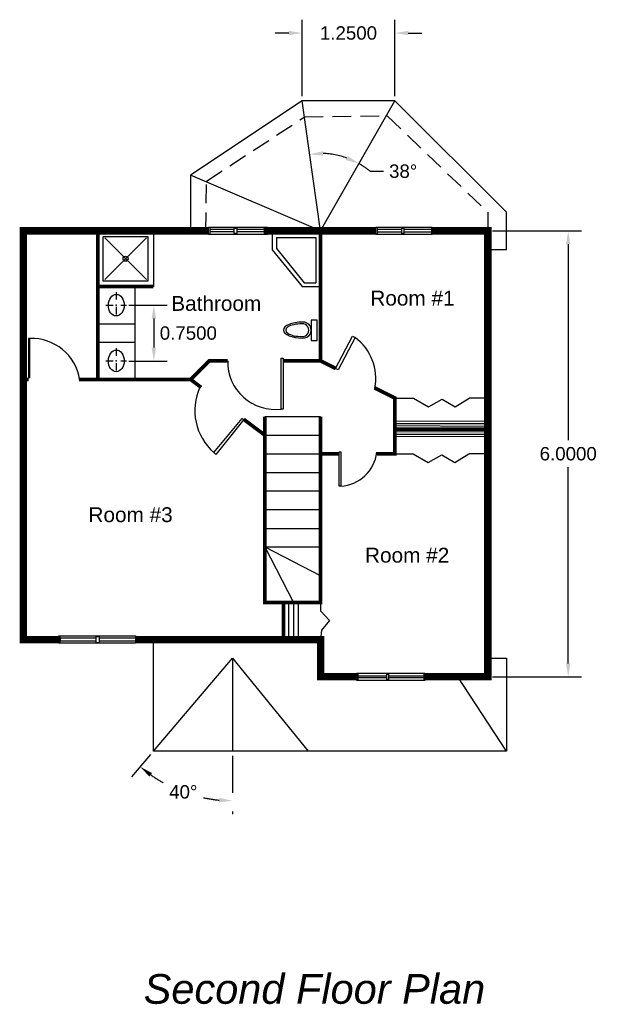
# Model space of a CAD drawing. Header units: inches. Extents: x -1.3 to 17.8, y -4.4 to 8.8.
import ezdxf

# ---------------------------------------------------------------- set-up
doc = ezdxf.new("R2010")
doc.units = ezdxf.units.IN
doc.header["$MEASUREMENT"] = 0
doc.linetypes.add('DASHDOT', pattern=[1, 0.5, -0.25, 0, -0.25])
doc.linetypes.add('DASHED2', pattern=[0.375, 0.25, -0.125])
doc.layers.add('Dimensions', color=3, linetype='Continuous')
doc.layers.add('Text', color=5, linetype='Continuous')
doc.styles.get("Standard").update_dxf_attribs({"font": 'ARIAL.TTF'})
doc.dimstyles.get("Standard").update_dxf_attribs({"dimtxt": 0.18, "dimasz": 0.18, "dimexe": 0.18, "dimexo": 0.0625, "dimgap": 0.09, "dimtad": 0, "dimtih": 1, "dimtoh": 1, "dimdec": 4, "dimzin": 0, "dimdsep": 46, "dimtxsty": 'Standard', "dimcen": 0.09, "dimadec": 0, "dimazin": 0, "dimtfac": 1, "dimtdec": 4, "dimtofl": 0, "dimtmove": 0, "dimatfit": 3, "dimfxl": 1, "dimtolj": 1, "dimtzin": 0, "dimarcsym": 0})

# ---------------------------------------------------------------- blocks, each defined once
blk = doc.blocks.new('*D7')
at = {"layer": 'Defpoints', "color": 0}
for p in [(16.25, 6), (16.25, 0), (17.33207396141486, -3.065244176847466e-16)]:
    blk.add_point(p, dxfattribs=at)
at = {"layer": 'Dimensions', "color": 0, "lineweight": -2}
for p, q in [((16.3125, 6), (17.51207396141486, 6)), ((17.33207396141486, 5.82), (17.33207396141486, 3.181903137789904)), ((17.33207396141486, 0.1799999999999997), (17.33207396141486, 2.818096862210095)), ((16.3125, -1.770468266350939e-17), (17.51207396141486, -3.575139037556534e-16))]:
    blk.add_line(p, q, dxfattribs=at)
at = {"layer": 'Dimensions', "color": 0}
for points in [[(17.30207396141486, 5.82), (17.36207396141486, 5.82), (17.33207396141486, 6)], [(17.30207396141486, 0.1799999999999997), (17.36207396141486, 0.1799999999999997), (17.33207396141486, -3.065244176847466e-16)]]:
    blk.add_solid(points, dxfattribs=at)
at = {"layer": 'Dimensions', "color": 0, "insert": (17.33207396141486, 3.000000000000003), "char_height": 0.18, "attachment_point": 5}
blk.add_mtext('\\A1;6.0000', dxfattribs=at)
blk = doc.blocks.new('*D8')
at = {"layer": 'Defpoints', "color": 0}
for p in [(13.75, 8.66095580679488), (13.75, 7.75), (15, 7.75)]:
    blk.add_point(p, dxfattribs=at)
at = {"layer": 'Dimensions', "color": 0, "lineweight": -2}
for p, q in [((13.75, 7.8125), (13.75, 8.840955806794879)), ((15, 7.8125), (15, 8.840955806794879)), ((13.57, 8.66095580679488), (13.39, 8.66095580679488)), ((15.18, 8.66095580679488), (15.36, 8.66095580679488))]:
    blk.add_line(p, q, dxfattribs=at)
at = {"layer": 'Dimensions', "color": 0}
for points in [[(13.57, 8.690955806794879), (13.57, 8.63095580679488), (13.75, 8.66095580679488)], [(15.18, 8.690955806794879), (15.18, 8.63095580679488), (15, 8.66095580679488)]]:
    blk.add_solid(points, dxfattribs=at)
at = {"layer": 'Dimensions', "color": 0, "insert": (14.375, 8.66095580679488), "char_height": 0.18, "attachment_point": 5}
blk.add_mtext('\\A1;1.2500', dxfattribs=at)
blk = doc.blocks.new('*D11')
at = {"layer": 'Defpoints', "color": 0, "linetype": 'Continuous'}
for p in [(11.35674779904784, 4.998639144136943), (11.35674779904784, 4.248639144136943), (11.75612047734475, 4.248639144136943)]:
    blk.add_point(p, dxfattribs=at)
at = {"layer": 'Dimensions', "color": 0, "linetype": 'Continuous', "lineweight": -2}
for p, q in [((11.41924779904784, 4.998639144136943), (11.93612047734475, 4.998639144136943)), ((11.75612047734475, 4.818639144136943), (11.75612047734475, 4.428639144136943)), ((11.41924779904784, 4.248639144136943), (11.93612047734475, 4.248639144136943))]:
    blk.add_line(p, q, dxfattribs=at)
at = {"layer": 'Dimensions', "color": 0, "linetype": 'Continuous'}
for points in [[(11.72612047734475, 4.818639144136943), (11.78612047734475, 4.818639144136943), (11.75612047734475, 4.998639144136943)], [(11.72612047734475, 4.428639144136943), (11.78612047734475, 4.428639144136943), (11.75612047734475, 4.248639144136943)]]:
    blk.add_solid(points, dxfattribs=at)
at = {"layer": 'Dimensions', "color": 0, "linetype": 'Continuous', "insert": (12.21944244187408, 4.623639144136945), "char_height": 0.18, "attachment_point": 5}
blk.add_mtext('\\A1;0.7500', dxfattribs=at)
blk = doc.blocks.new('*D12')
at = {"layer": 'Defpoints', "color": 0, "linetype": 'DASHDOT'}
for p in [(13.75, 7.749999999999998), (15, 7.749999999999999), (14.08160268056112, 7.038043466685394), (14, 5.999999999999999), (14, 5.999999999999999)]:
    blk.add_point(p, dxfattribs=at)
at = {"layer": 'Dimensions', "color": 0, "linetype": 'DASHDOT', "lineweight": -2}
blk.add_line((14.66458248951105, 6.801575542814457), (14.84458248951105, 6.801575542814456), dxfattribs=at)
for start, end in [(70.172203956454, 88.2130171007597), (50.33803344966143, 60.25511870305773)]:
    blk.add_arc((14, 5.999999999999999), 1.041246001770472, start, end, dxfattribs=at)
at = {"layer": 'Dimensions', "color": 0, "linetype": 'DASHDOT'}
for points in [[(14.03412965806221, 7.010785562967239), (14.0308101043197, 7.070693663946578), (13.85274557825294, 7.030780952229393)], [(14.3657618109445, 7.006753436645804), (14.34060767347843, 6.952280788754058), (14.5166026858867, 6.904054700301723)]]:
    blk.add_solid(points, dxfattribs=at)
at = {"layer": 'Dimensions', "color": 0, "linetype": 'DASHDOT', "insert": (15.11108317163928, 6.801575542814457), "char_height": 0.18, "attachment_point": 5}
blk.add_mtext('\\A1;38°', dxfattribs=at)
blk = doc.blocks.new('*D13')
at = {"layer": 'Defpoints', "color": 0, "linetype": 'DASHDOT'}
for p in [(12.81440176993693, 0.249227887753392), (12.81440176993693, 0.249227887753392), (11.75, -1), (12.81440176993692, -1), (11.94537902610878, -1.459637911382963)]:
    blk.add_point(p, dxfattribs=at)
at = {"layer": 'Dimensions', "color": 0, "linetype": 'DASHDOT', "lineweight": -2}
for p, q in [((11.70946544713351, -1.047573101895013), (11.45429615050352, -1.347050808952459)), ((12.81440176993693, -1.0625), (12.81440176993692, -1.847911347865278))]:
    blk.add_line(p, q, dxfattribs=at)
for start, end in [(234.9488912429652, 240.8894716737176), (258.1919187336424, 264.6185274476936)]:
    blk.add_arc((12.81440176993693, 0.249227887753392), 1.917139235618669, start, end, dxfattribs=at)
at = {"layer": 'Dimensions', "color": 0, "linetype": 'DASHDOT'}
for points in [[(11.69501232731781, -1.343942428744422), (11.73173861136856, -1.296495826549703), (11.57103566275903, -1.210040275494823)], [(12.63600857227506, -1.629494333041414), (12.63319187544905, -1.689428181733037), (12.81440176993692, -1.667911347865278)]]:
    blk.add_solid(points, dxfattribs=at)
at = {"layer": 'Dimensions', "color": 0, "linetype": 'DASHDOT', "insert": (12.15190550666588, -1.549805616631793), "char_height": 0.18, "attachment_point": 5}
blk.add_mtext('\\A1;40°', dxfattribs=at)

msp = doc.modelspace()

# ---------------------------------------------------------------- linework, layer by layer
for p, q in [((11.65625, 5.34375), (11.09375, 5.90625)), ((11.65625, 5.90625), (11.09375, 5.34375)), ((13.25, 3.5), (14, 3.5)), ((13.25, 3.25), (14, 3.25)), ((12.81440176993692, 0.249227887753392), (12.81440176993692, -1)), ((14.50205176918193, 0.05025829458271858), (14.50205176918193, -0.05040072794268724))]:
    msp.add_line(p, q)
at = {"color": 1, "linetype": 'DASHDOT', "ltscale": 0.1}
for p, q in [((11.25, 5.176318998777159), (11.25, 4.827173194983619)), ((11.11, 5), (11.38686603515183, 5)), ((11.25, 4.42), (11.25, 4.082614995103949)), ((11.11, 4.25), (11.38901866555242, 4.25))]:
    msp.add_line(p, q, dxfattribs=at)
for points in [[(16.27306075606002, 5.748007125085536), (16.5, 5.75), (16.5, 6), (16.5, 6.25), (15, 7.75), (13.75, 7.75), (12.25, 6.75), (12.25, 6)], [(14, 6), (13.75, 7.75)], [(14, 6), (15, 7.75)], [(14, 6), (12.25, 6.75)], [(12.50993229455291, 6.04989282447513), (12.50993229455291, 5.950526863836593)], [(12.50993229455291, 6.021907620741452), (12.83763733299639, 6.021907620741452)], [(12.83763733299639, 5.985525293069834), (12.50993229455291, 5.985525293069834)], [(12.87011258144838, 6.021907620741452), (13.23816569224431, 6.021907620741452)], [(13.23816569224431, 5.985525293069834), (12.87011258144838, 5.985525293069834)], [(13.23816569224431, 6.04989282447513), (13.23816569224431, 5.950526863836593)], [(14.75980430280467, 6.049440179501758), (14.75980430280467, 5.949142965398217)], [(14.75980430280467, 6.021907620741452), (15.09144572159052, 6.021907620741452)], [(15.09144572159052, 5.983558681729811), (14.75980430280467, 5.983558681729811)], [(15.1180163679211, 6.021907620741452), (15.49000585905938, 6.021907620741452)], [(15.49000585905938, 5.983558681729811), (15.1180163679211, 5.983558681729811)], [(15.49000585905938, 6.049440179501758), (15.49000585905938, 5.949142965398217)], [(13.34867241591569, 5.946443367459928), (13.34867241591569, 5.742596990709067), (13.75, 5.25), (14, 5.25)], [(13.40482427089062, 5.908180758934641), (13.40482427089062, 5.76030709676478), (13.78002675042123, 5.299776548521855), (13.93452641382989, 5.299776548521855)], [(13.40482427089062, 5.908180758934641), (13.93452641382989, 5.908180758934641), (13.93452641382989, 5.299776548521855)], [(11.5, 5.25), (11.5, 4)], [(11, 4.75), (11.5, 4.75)], [(11, 4.5), (11.5, 4.5)], [(15, 3.75), (15.25, 3.75)], [(15.25044339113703, 3.75), (15.4502676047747, 3.633097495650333), (15.63520175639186, 3.733889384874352), (15.81172976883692, 3.633097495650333), (15.99971486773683, 3.75)], [(16.25, 3.75), (16, 3.75)], [(14.99997676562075, 3.439941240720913), (16.22121821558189, 3.444485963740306), (16.22121821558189, 3.40358349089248), (15, 3.40358349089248)], [(15, 3.378583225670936), (16.22121821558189, 3.374042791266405)], [(15.00113025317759, 3.29769184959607), (16.22237170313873, 3.302236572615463), (16.22237170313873, 3.261334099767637), (15, 3.261334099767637), (15, 3.236338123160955), (16.22237170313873, 3.231793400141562)], [(13.25, 3), (14, 3)], [(15, 3), (15.24465028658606, 3)], [(15.24457759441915, 3), (15.44639659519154, 2.884928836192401), (15.63133074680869, 2.985720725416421), (15.80785875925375, 2.884928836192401), (15.99684747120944, 3)], [(16.25, 3), (16, 3)], [(13.25, 2.75), (14, 2.75)], [(13.25, 2.5), (14, 2.5)], [(13.25, 2.25), (14, 2.25)], [(13.26244608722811, 1.995000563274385), (13.99793647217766, 1.995000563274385)], [(13.25, 1.75), (14, 1.75)], [(13.25, 1.75), (14.00137512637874, 1.357815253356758)], [(13.25, 1.75), (13.63369294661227, 1)], [(13.56904214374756, 1), (13.56904214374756, 0.5)], [(13.63369294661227, 1), (13.63369294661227, 0.5)], [(13.69834374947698, 1), (13.69834374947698, 0.5)], [(14, 1), (14, 1), (14, 0.8854025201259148), (14.11857408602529, 0.7562050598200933), (14.01082270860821, 0.6270075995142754), (14, 0.5)], [(10.97764885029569, 0.4773721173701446), (10.49840830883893, 0.4773721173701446), (10.49840830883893, 0.5222146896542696), (10.97764885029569, 0.5222146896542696)], [(11.01932198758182, 0.5222146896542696), (11.51138501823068, 0.5222146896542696), (11.51138501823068, 0.4773721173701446), (11.01932198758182, 0.4773721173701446)], [(16.25, 0.25), (16.5, 0.25), (16.5, -1), (11.75, -1), (11.75, 0.5)], [(11.75, -1), (12.81440176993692, 0.249227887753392), (13.83171518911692, -1)], [(14.50205176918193, 0.01414078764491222), (14.88894917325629, 0.01414078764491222)], [(14.91464036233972, 0.01414078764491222), (15.38968483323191, 0.01414078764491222)], [(15.38968483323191, 0.05025829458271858), (15.38968483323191, -0.05040072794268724)], [(16.5, -1), (15.84714743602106, 0)], [(14.88894917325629, -0.014105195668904), (14.50205176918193, -0.014105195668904)], [(15.38968483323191, -0.014105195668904), (14.91464036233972, -0.014105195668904)]]:
    msp.add_lwpolyline(points)
at = {"linetype": 'DASHED2'}
msp.add_lwpolyline([(12.45454246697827, 5.998036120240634), (12.46511887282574, 6.669094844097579), (13.78631660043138, 7.535658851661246), (14.89683597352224, 7.546226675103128), (16.25, 6.25), (16.25, 6)], dxfattribs=at)
at = {"const_width": 0.1, "flags": 128}
for points in [[(10.5, 0.5), (10.25, 0.5), (10, 0.5), (10, 6), (12.5, 6)], [(13.25, 6), (14.75, 6)], [(15.5, 6), (16.25, 6), (16.25, 0), (16.25, 0), (15.39640192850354, 0)], [(14.49430852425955, 0), (14, 0), (14, 0.5), (11.5, 0.5)]]:
    msp.add_lwpolyline(points, dxfattribs=at)
for points, const_width in [([(11, 6), (11, 4), (10.75, 4)], 0.05), ([(14, 6), (14, 4.25), (13.5, 4.25)], 0.05), ([(11, 5.25), (11.75, 5.25)], 0.05), ([(12.75, 4.25), (12.5, 4.25), (12.25, 4)], 0.05), ([(14.20361921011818, 4.148190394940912), (14, 4.25)], 0.05), ([(10, 4), (10.07040475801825, 4)], 0.05), ([(11, 4), (12.25, 4), (12.39285714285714, 3.892857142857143)], 0.05), ([(14.75678421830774, 3), (15, 3), (15, 3.75), (14.72551368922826, 3.887243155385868)], 0.05), ([(12.96428571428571, 3.464285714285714), (13.25, 3.25), (13.25, 1), (14, 1), (14, 3.5)], 0.05), ([(13.25, 3.5), (13.25, 3.25)], 0.05), ([(15, 3.332779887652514), (16.22816353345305, 3.332779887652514)], 0.05), ([(14, 3), (14.24901798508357, 3)], 0.05), ([(13.5, 1), (13.5, 0.5)], 0.05), ([(15.39640192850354, 0), (16.25, 0), (16.25, 0.25)], 0.1), ([(14, 0), (14.49430852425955, 0)], 0.1)]:
    msp.add_lwpolyline(points, dxfattribs=dict(const_width=const_width))
for points in [[(11, 6), (11.75, 6), (11.75, 5.25), (11, 5.25)], [(12.49035684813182, 6.04989282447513), (13.28592549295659, 6.04989282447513), (13.28592549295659, 5.950526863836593), (12.49035684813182, 5.950526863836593)], [(12.83763733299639, 6.036657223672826), (12.87011258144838, 6.036657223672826), (12.87011258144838, 5.963892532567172), (12.83763733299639, 5.963892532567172)], [(14.74405865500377, 6.049440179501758), (15.50279914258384, 6.049440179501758), (15.50279914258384, 5.949142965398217), (14.74405865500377, 5.949142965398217)], [(15.09144572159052, 6.036657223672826), (15.1180163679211, 6.036657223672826), (15.1180163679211, 5.96487585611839), (15.09144572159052, 5.96487585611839)], [(11.075, 5.925000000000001), (11.675, 5.925000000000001), (11.675, 5.325), (11.075, 5.325)], [(13.95336894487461, 4.798230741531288), (13.8737047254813, 4.798230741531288), (13.8737047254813, 4.523248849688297), (13.95336894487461, 4.523248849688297)], [(10.06844558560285, 4.025284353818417), (10.08850119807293, 4.025284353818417), (10.08850119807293, 4.552435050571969), (10.06844558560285, 4.552435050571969)], [(14.20200407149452, 4.147352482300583), (14.42881488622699, 4.582783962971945), (14.46449297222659, 4.564959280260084), (14.23513370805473, 4.129527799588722), (14.20710091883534, 4.142259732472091)], [(13.47026054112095, 4.288997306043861), (13.49611634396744, 4.288997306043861), (13.49611634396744, 3.602526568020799), (13.47026054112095, 3.602526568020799)], [(12.96598791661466, 3.463009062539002), (12.59016184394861, 2.990704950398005), (12.56394533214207, 3.016900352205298), (12.94408491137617, 3.47531988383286)], [(14.24880611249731, 3.025266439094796), (14.27185518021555, 3.025266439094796), (14.27185518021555, 2.564656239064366), (14.24880611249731, 2.564656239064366)], [(10.47596893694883, 0.5494405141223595), (11.5097822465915, 0.5494405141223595), (11.5097822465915, 0.4501462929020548), (10.47596893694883, 0.4501462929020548)], [(10.97764885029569, 0.5398314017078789), (11.01932198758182, 0.5398314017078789), (11.01932198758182, 0.4565523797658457), (10.97764885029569, 0.4565523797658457)], [(14.48750039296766, 0.05025829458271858), (15.40087818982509, 0.05025829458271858), (15.40087818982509, -0.05040072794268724), (14.48750039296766, -0.05040072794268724)], [(14.88894917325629, 0.0343809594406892), (14.91464036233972, 0.0343809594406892), (14.91464036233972, -0.03692598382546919), (14.88894917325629, -0.03692598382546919)]]:
    msp.add_lwpolyline(points, close=True)
msp.add_circle((11.375, 5.625), 0.03416623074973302)
for centre, radius, start, end in [((10.10956369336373, 3.89733389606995), 0.6554396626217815, 9.011749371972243, 91.84151181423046), ((14.05079865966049, 4.009823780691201), 0.6923282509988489, 349.5443828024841, 53.30603393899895), ((13.38642296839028, 4.233622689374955), 0.6366404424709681, 178.5259272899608, 277.5671159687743), ((13.059650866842, 3.583623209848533), 0.7529268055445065, 155.6179084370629, 228.8242095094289), ((14.24131802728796, 3.081965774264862), 0.5182100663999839, 273.3782905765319, 353.1692908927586)]:
    msp.add_arc(centre, radius, start, end)
for centre in [(11.25, 5), (11.25, 4.25)]:
    msp.add_ellipse(centre, major_axis=(-0.001856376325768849, -0.145617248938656), ratio=0.7330711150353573)
for centre, major_axis, ratio, start_param, end_param in [((13.76011769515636, 4.664702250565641), (-0.2613212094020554, 0), 0.4089667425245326, 4.71238898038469, 7.853981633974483), ((13.76639366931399, 4.664702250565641), (-0.07574999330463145, 0.07574999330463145), 0.9999999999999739, 2.287184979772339, 5.566796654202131), ((13.74878500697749, 4.66271679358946), (-0.2190096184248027, 0.001715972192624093), 0.3903595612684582, 4.715447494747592, 7.857040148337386), ((13.75558325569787, 4.66271679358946), (-0.06059999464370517, 0.06059999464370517), 0.9999999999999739, 2.287184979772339, 5.566796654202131)]:
    msp.add_ellipse(centre, major_axis=major_axis, ratio=ratio, start_param=start_param, end_param=end_param)
for p in [(11.25, 5), (11.25, 4.25)]:
    msp.add_point(p)

# ---------------------------------------------------------------- texts
at = {"layer": 'Text'}
for s, p in [('Room #1', (14.66872145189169, 4.994565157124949)), ('Bathroom', (11.98973712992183, 4.923498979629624)), ('Room #3', (10.87546932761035, 2.080852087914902)), ('Room #2', (14.59759797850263, 1.536011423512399))]:
    msp.add_text(s, height=0.2, dxfattribs=at).set_placement(p)
at = {"layer": 'Text', "linetype": 'DASHDOT', "insert": (11.6184800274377, -4), "char_height": 0.4, "width": 4.763352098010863, "attachment_point": 1}
msp.add_mtext('{\\fArial|b0|i1|c0|p34;Second Floor Plan}', dxfattribs=at)

# ---------------------------------------------------------------- dimensions: what is measured, and where the dimension line sits
at = {"layer": 'Dimensions'}
dim = msp.add_linear_dim(base=(13.75, 8.66095580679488), p1=(15, 7.75), p2=(13.75, 7.75), dimstyle='Standard', dxfattribs=at)
dim.commit()
dim.dimension.update_dxf_attribs({"geometry": '*D8', "text_midpoint": (14.375, 8.66095580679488)})
at = {"layer": 'Dimensions', "linetype": 'DASHDOT'}
for base, line1, line2, picture, middle in [((14.08160268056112, 7.038043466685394), ((14, 6), (15, 7.75)), ((14, 6), (13.75, 7.75)), '*D12', (15.11108317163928, 6.801575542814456)), ((11.94537902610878, -1.459637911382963), ((12.81440176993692, 0.249227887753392), (12.81440176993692, -1)), ((11.75, -1), (12.81440176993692, 0.249227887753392)), '*D13', (12.15190550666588, -1.549805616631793))]:
    dim = msp.add_angular_dim_2l(base=base, line1=line1, line2=line2, dimstyle='Standard', dxfattribs=at)
    dim.commit()
    dim.dimension.update_dxf_attribs({"geometry": picture, "text_midpoint": middle})
at = {"layer": 'Dimensions'}
dim = msp.add_linear_dim(base=(17.33207396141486, -3.065244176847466e-16), p1=(16.25, 6), p2=(16.25, 0), angle=90, dimstyle='Standard', dxfattribs=at)
dim.commit()
dim.dimension.update_dxf_attribs({"geometry": '*D7', "text_midpoint": (17.33207396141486, 3.000000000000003)})
at = {"layer": 'Dimensions', "linetype": 'Continuous'}
dim = msp.add_linear_dim(base=(11.75612047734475, 4.248639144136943), p1=(11.35674779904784, 4.998639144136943), p2=(11.35674779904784, 4.248639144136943), angle=90, dimstyle='Standard', override={"dimtad": 2, "dimjust": 0}, dxfattribs=at)
dim.commit()
dim.dimension.update_dxf_attribs({"geometry": '*D11', "text_midpoint": (12.21944244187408, 4.623639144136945)})

doc.saveas('drawing.dxf')
